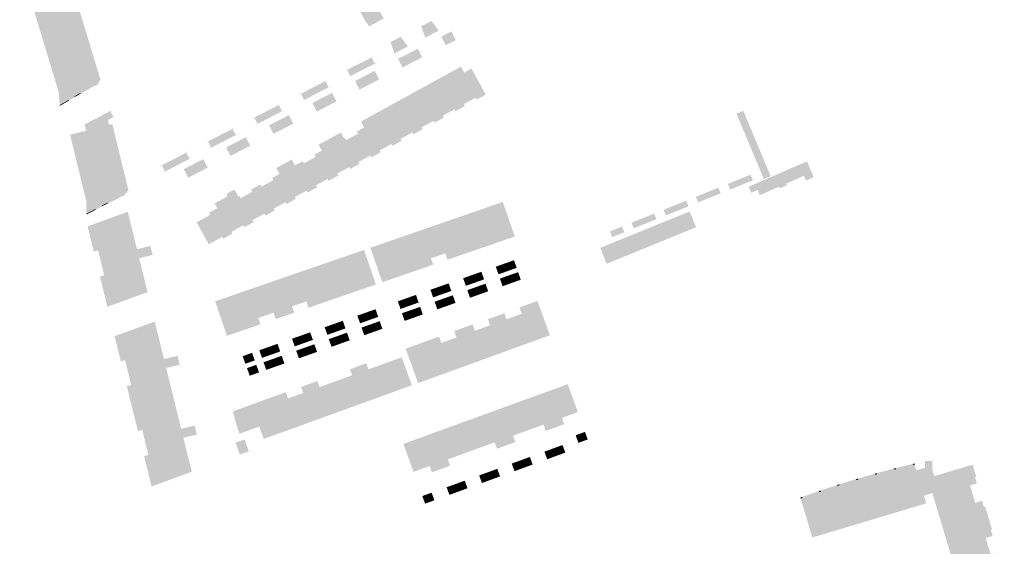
# Model space of a CAD drawing. Header units: inches. Extents: x 83304 to 84730, y 445871 to 447191.
# Tile 7 of 8: x 84393 to 84699, y 446357 to 446521. Entities that reach past the tile are written whole.
import ezdxf

# ---------------------------------------------------------------- set-up
doc = ezdxf.new("R2010")
doc.units = ezdxf.units.IN
doc.header["$MEASUREMENT"] = 0

msp = doc.modelspace()

# ---------------------------------------------------------------- hatches: boundary and pattern name
for points in [[(84410.78, 446524.8), (84412.45, 446519.27), (84412.77, 446518.22), (84414.46, 446512.63), (84414.77, 446511.6), (84416.46, 446505.99), (84416.77, 446504.98), (84417.67, 446502.01), (84417.69, 446501.94), (84416.19, 446501.49), (84413.2, 446500.58), (84412.81, 446500.46), (84412.77, 446500.65), (84411.26, 446500.19), (84411.31, 446500), (84411.61, 446498.95), (84413.5, 446499.51), (84416.49, 446500.43), (84416.7, 446500.48), (84416.72, 446500.39), (84416.73, 446500.31), (84416.74, 446500.26), (84416.52, 446500.19), (84415.51, 446499.88), (84414.14, 446498.97), (84414.1, 446499.11), (84414.01, 446499.44), (84411.47, 446498.67), (84411.41, 446498.86), (84411.09, 446499.93), (84407.09, 446498.72), (84404.69, 446498), (84392.54, 446538.1), (84392.53, 446538.14), (84397.39, 446539.65), (84396.87, 446541.47), (84398.49, 446542.42), (84398.46, 446542.47), (84400.3, 446543.57), (84400.33, 446543.51), (84402.17, 446544.62), (84402.14, 446544.67), (84404.9, 446546.32), (84405.02, 446546.11), (84404.78, 446545.97), (84405.63, 446544.48), (84405.71, 446544.53), (84405.83, 446544.33), (84403.99, 446543.28), (84404.51, 446541.81), (84405.54, 446542.12), (84406.46, 446539.08), (84406.78, 446538.03), (84408.46, 446532.47), (84408.77, 446531.43), (84410.46, 446525.86), (84410.78, 446524.8), (84410.78, 446524.8)], [(84501.16, 446529.8), (84506, 446520.97), (84501.41, 446518.45), (84500.71, 446519.72), (84500.57, 446519.65), (84496.37, 446527.3), (84497.07, 446527.68), (84497.43, 446527.03), (84501.16, 446529.8), (84501.16, 446529.8)], [(84519.23, 446519.32), (84520.96, 446520.21), (84521.01, 446520.11), (84523.11, 446517.17), (84521, 446516.08), (84519.23, 446519.32), (84519.23, 446519.32)], [(84519.23, 446519.32), (84521, 446516.08), (84518.93, 446515.02), (84517.75, 446518.43), (84517.7, 446518.53), (84519.23, 446519.32), (84519.23, 446519.32)], [(84527.08, 446516.92), (84528.46, 446514.25), (84525.34, 446512.65), (84523.97, 446515.32), (84527.08, 446516.92), (84527.08, 446516.92)], [(84509.62, 446514.37), (84511.4, 446511.14), (84509.35, 446510.08), (84508.17, 446513.5), (84508.12, 446513.6), (84509.62, 446514.37), (84509.62, 446514.37)], [(84511.42, 446515.18), (84513.53, 446512.23), (84511.4, 446511.14), (84509.62, 446514.37), (84511.37, 446515.28), (84511.42, 446515.18), (84511.42, 446515.18)], [(84516.63, 446511.55), (84518, 446508.88), (84514.93, 446507.3), (84513.56, 446509.97), (84516.63, 446511.55), (84516.63, 446511.55)], [(84498.35, 446506.86), (84502.82, 446509.12), (84502.86, 446509.03), (84502.28, 446508.74), (84503.18, 446506.97), (84503.76, 446507.26), (84503.8, 446507.17), (84499.4, 446504.94), (84498.35, 446506.86), (84498.35, 446506.86)], [(84513.56, 446509.97), (84514.93, 446507.3), (84511.87, 446505.72), (84510.49, 446508.39), (84513.56, 446509.97), (84513.56, 446509.97)], [(84499.4, 446504.94), (84495.02, 446502.72), (84494.97, 446502.81), (84495.55, 446503.1), (84494.65, 446504.88), (84494.07, 446504.58), (84494.03, 446504.67), (84498.35, 446506.86), (84499.4, 446504.94), (84499.4, 446504.94)], [(84503.2, 446504.64), (84504.57, 446501.97), (84501.51, 446500.4), (84500.14, 446503.07), (84503.2, 446504.64), (84503.2, 446504.64)], [(84533.35, 446505.36), (84537.76, 446497.33), (84537.8, 446497.26), (84534.99, 446495.72), (84534.67, 446496.29), (84531, 446494.28), (84531.31, 446493.7), (84530.99, 446493.52), (84525.54, 446503.47), (84530.06, 446505.95), (84531.07, 446504.11), (84533.35, 446505.36), (84533.35, 446505.36)], [(84416.49, 446500.43), (84413.5, 446499.51), (84411.61, 446498.95), (84411.31, 446500), (84411.26, 446500.19), (84412.77, 446500.65), (84412.81, 446500.46), (84413.2, 446500.58), (84416.19, 446501.49), (84417.69, 446501.94), (84416.74, 446500.26), (84416.73, 446500.31), (84416.72, 446500.39), (84416.7, 446500.48), (84416.49, 446500.43)], [(84483.93, 446499.46), (84488.37, 446501.77), (84488.41, 446501.68), (84487.84, 446501.38), (84488.76, 446499.61), (84489.33, 446499.91), (84489.38, 446499.83), (84484.98, 446497.54), (84483.93, 446499.46), (84483.93, 446499.46)], [(84500.14, 446503.07), (84501.51, 446500.4), (84498.46, 446498.83), (84497.08, 446501.49), (84500.14, 446503.07), (84500.14, 446503.07)], [(84525.54, 446503.47), (84530.99, 446493.52), (84528.42, 446492.11), (84528.1, 446492.69), (84524.42, 446490.67), (84524.74, 446490.09), (84524.42, 446489.91), (84518.96, 446499.87), (84525.54, 446503.47), (84525.54, 446503.47)], [(84411.43, 446497.78), (84409.58, 446496.69), (84409.7, 446496.49), (84407.89, 446495.42), (84407.78, 446495.61), (84405.69, 446494.38), (84405, 446493.97), (84404.69, 446498), (84407.09, 446498.72), (84411.09, 446499.93), (84411.41, 446498.86), (84411.47, 446498.67), (84414.01, 446499.44), (84414.1, 446499.11), (84414.14, 446498.97), (84411.56, 446497.59), (84411.43, 446497.78)], [(84484.98, 446497.54), (84480.62, 446495.27), (84480.58, 446495.36), (84481.16, 446495.66), (84480.24, 446497.42), (84479.66, 446497.12), (84479.61, 446497.21), (84483.93, 446499.46), (84484.98, 446497.54), (84484.98, 446497.54)], [(84518.96, 446499.87), (84524.42, 446489.91), (84521.85, 446488.5), (84521.53, 446489.08), (84517.85, 446487.06), (84518.16, 446486.48), (84517.84, 446486.3), (84512.39, 446496.26), (84518.96, 446499.87), (84518.96, 446499.87)], [(84407.89, 446495.42), (84405.12, 446493.77), (84405.09, 446493.83), (84405, 446493.97), (84405.69, 446494.38), (84407.78, 446495.61), (84407.89, 446495.42), (84407.89, 446495.42)], [(84411.56, 446497.59), (84409.7, 446496.49), (84409.58, 446496.69), (84411.43, 446497.78), (84411.56, 446497.59), (84411.56, 446497.59)], [(84486.84, 446496.22), (84488.22, 446493.56), (84485.15, 446491.98), (84483.78, 446494.65), (84486.84, 446496.22), (84486.84, 446496.22)], [(84489.91, 446497.8), (84491.28, 446495.13), (84488.22, 446493.56), (84486.84, 446496.22), (84489.91, 446497.8), (84489.91, 446497.8)], [(84512.39, 446496.26), (84517.84, 446486.3), (84515.26, 446484.89), (84514.95, 446485.47), (84511.28, 446483.46), (84511.59, 446482.88), (84511.27, 446482.7), (84505.82, 446492.65), (84512.39, 446496.26), (84512.39, 446496.26)], [(84423.78, 446478.31), (84424.04, 446477.24), (84425.43, 446471.59), (84425.69, 446470.52), (84426.43, 446467.5), (84426.45, 446467.44), (84424.91, 446467.06), (84421.89, 446466.31), (84421.5, 446466.23), (84421.45, 446466.44), (84419.92, 446466.07), (84419.97, 446465.85), (84420.22, 446464.76), (84422.14, 446465.24), (84423.03, 446465.45), (84423.84, 446465.64), (84425.17, 446465.96), (84425.19, 446465.88), (84425.22, 446465.76), (84424.09, 446465.5), (84424.12, 446465.39), (84422.68, 446464.66), (84422.58, 446465.13), (84420.07, 446464.51), (84420.02, 446464.71), (84419.77, 446465.79), (84415.69, 446464.8), (84413.33, 446464.23), (84413.26, 446464.21), (84408.23, 446484.77), (84413.24, 446485.98), (84412.76, 446487.94), (84414.39, 446488.78), (84414.36, 446488.83), (84416.27, 446489.81), (84416.3, 446489.77), (84418.19, 446490.77), (84418.16, 446490.82), (84421, 446492.29), (84421.12, 446492.09), (84420.88, 446491.96), (84421.66, 446490.47), (84421.71, 446490.49), (84421.83, 446490.29), (84419.98, 446489.31), (84420.35, 446487.81), (84421.39, 446488.07), (84421.4, 446488), (84422.13, 446485.02), (84422.4, 446483.93), (84423.78, 446478.31), (84423.78, 446478.31)], [(84469.4, 446492.01), (84473.87, 446494.32), (84473.92, 446494.23), (84473.34, 446493.93), (84474.25, 446492.16), (84474.83, 446492.46), (84474.87, 446492.37), (84470.46, 446490.09), (84469.4, 446492.01), (84469.4, 446492.01)], [(84505.82, 446492.65), (84511.27, 446482.7), (84508.7, 446481.29), (84508.38, 446481.86), (84504.71, 446479.85), (84505.02, 446479.27), (84504.69, 446479.09), (84500.24, 446487.21), (84499.94, 446487.04), (84498.93, 446488.87), (84505.82, 446492.65), (84505.82, 446492.65)], [(84618.08, 446492.22), (84620.26, 446487.01), (84618.15, 446486.12), (84615.96, 446491.31), (84618.08, 446492.22), (84618.08, 446492.22)], [(84470.46, 446490.09), (84466.08, 446487.84), (84466.04, 446487.92), (84466.61, 446488.22), (84465.7, 446489.99), (84465.12, 446489.69), (84465.08, 446489.78), (84469.4, 446492.01), (84470.46, 446490.09), (84470.46, 446490.09)], [(84473.35, 446489.28), (84474.72, 446486.62), (84471.65, 446485.04), (84470.28, 446487.71), (84473.35, 446489.28), (84473.35, 446489.28)], [(84476.42, 446490.86), (84477.79, 446488.2), (84474.72, 446486.62), (84473.35, 446489.28), (84476.42, 446490.86), (84476.42, 446490.86)], [(84454.99, 446484.6), (84459.43, 446486.88), (84459.48, 446486.79), (84458.9, 446486.5), (84459.81, 446484.73), (84460.39, 446485.03), (84460.44, 446484.94), (84456.05, 446482.68), (84454.99, 446484.6), (84454.99, 446484.6)], [(84499.94, 446487.04), (84500.24, 446487.21), (84504.69, 446479.09), (84502.1, 446477.67), (84501.79, 446478.25), (84498.12, 446476.23), (84498.44, 446475.66), (84498.12, 446475.48), (84493.65, 446483.59), (84493.96, 446483.76), (84494.33, 446483.08), (84498.01, 446485.1), (84497.64, 446485.78), (84499.94, 446487.04), (84499.94, 446487.04)], [(84620.26, 446487.01), (84622.36, 446482.03), (84620.24, 446481.14), (84618.15, 446486.12), (84620.26, 446487.01), (84620.26, 446487.01)], [(84456.05, 446482.68), (84451.65, 446480.42), (84451.6, 446480.51), (84452.18, 446480.8), (84451.27, 446482.57), (84450.7, 446482.28), (84450.65, 446482.37), (84454.99, 446484.6), (84456.05, 446482.68), (84456.05, 446482.68)], [(84463.01, 446483.97), (84464.39, 446481.3), (84461.32, 446479.73), (84459.95, 446482.39), (84461.31, 446483.09), (84463.01, 446483.97), (84463.01, 446483.97)], [(84493.65, 446483.59), (84498.12, 446475.48), (84495.54, 446474.07), (84495.23, 446474.65), (84491.54, 446472.62), (84491.86, 446472.05), (84491.49, 446471.84), (84487.05, 446479.96), (84486.72, 446479.78), (84485.71, 446481.63), (84492.64, 446485.44), (84493.65, 446483.59), (84493.65, 446483.59)], [(84459.95, 446482.39), (84461.32, 446479.73), (84458.26, 446478.15), (84456.89, 446480.82), (84459.95, 446482.39), (84459.95, 446482.39)], [(84486.72, 446479.78), (84487.05, 446479.96), (84491.49, 446471.84), (84488.85, 446470.39), (84488.53, 446470.97), (84484.85, 446468.95), (84485.23, 446468.33), (84484.89, 446468.15), (84480.41, 446476.32), (84480.74, 446476.5), (84481.11, 446475.83), (84484.79, 446477.85), (84484.43, 446478.52), (84486.72, 446479.78), (84486.72, 446479.78)], [(84622.36, 446482.03), (84624.45, 446477.05), (84622.33, 446476.16), (84620.24, 446481.14), (84622.36, 446482.03), (84622.36, 446482.03)], [(84446.05, 446477.53), (84437.26, 446473.01), (84437.21, 446473.09), (84437.79, 446473.39), (84436.87, 446475.16), (84436.3, 446474.86), (84436.25, 446474.95), (84445.05, 446479.48), (84445.1, 446479.39), (84444.51, 446479.09), (84445.43, 446477.33), (84446.01, 446477.62), (84446.05, 446477.53), (84446.05, 446477.53)], [(84449.77, 446477.16), (84451.15, 446474.49), (84448.08, 446472.92), (84446.71, 446475.58), (84449.77, 446477.16), (84449.77, 446477.16)], [(84480.41, 446476.32), (84484.89, 446468.15), (84482.27, 446466.78), (84481.96, 446467.36), (84478.28, 446465.35), (84478.6, 446464.77), (84478.28, 446464.59), (84473.84, 446472.71), (84473.54, 446472.55), (84472.53, 446474.39), (84477.35, 446477.03), (84478.36, 446475.19), (84480.41, 446476.32), (84480.41, 446476.32)], [(84624.45, 446477.05), (84626.63, 446471.85), (84624.51, 446470.97), (84622.33, 446476.16), (84624.45, 446477.05), (84624.45, 446477.05)], [(84446.71, 446475.58), (84448.08, 446472.92), (84445.02, 446471.34), (84443.65, 446474.01), (84446.71, 446475.58), (84446.71, 446475.58)], [(84640.05, 446471.54), (84637.56, 446470.43), (84637.47, 446470.64), (84637.57, 446470.68), (84637, 446471.96), (84631.49, 446469.54), (84631.71, 446469.03), (84629.44, 446468.05), (84629.21, 446468.56), (84623.27, 446465.92), (84622.55, 446467.57), (84620.56, 446466.67), (84619.85, 446468.31), (84619.76, 446468.51), (84634.01, 446474.76), (84634.87, 446475.13), (84637.95, 446476.45), (84640.05, 446471.54)], [(84473.54, 446472.55), (84473.84, 446472.71), (84478.28, 446464.59), (84475.67, 446463.16), (84475.38, 446463.74), (84471.71, 446461.74), (84472.03, 446461.16), (84471.71, 446460.98), (84467.22, 446469.08), (84467.57, 446469.27), (84467.93, 446468.59), (84471.62, 446470.61), (84471.25, 446471.29), (84473.54, 446472.55), (84473.54, 446472.55)], [(84616.8, 446470.86), (84617.54, 446469.11), (84614.02, 446467.7), (84613.29, 446469.45), (84616.8, 446470.86), (84616.8, 446470.86)], [(84616.8, 446470.86), (84620.35, 446472.3), (84621.09, 446470.54), (84617.54, 446469.11), (84616.8, 446470.86), (84616.8, 446470.86)], [(84460.67, 446465.48), (84465.13, 446457.38), (84462.55, 446455.96), (84462.23, 446456.54), (84458.55, 446454.52), (84458.87, 446453.94), (84458.56, 446453.77), (84454.11, 446461.88), (84454.13, 446461.89), (84453.32, 446463.36), (84457.33, 446465.57), (84456.94, 446466.29), (84459.46, 446467.67), (84460.67, 446465.48), (84460.67, 446465.48)], [(84467.22, 446469.08), (84471.71, 446460.98), (84469.15, 446459.56), (84468.81, 446460.15), (84465.13, 446458.13), (84465.45, 446457.55), (84465.13, 446457.38), (84460.67, 446465.48), (84460.99, 446465.66), (84461.36, 446464.98), (84465.04, 446467.01), (84464.67, 446467.68), (84467.22, 446469.08), (84467.22, 446469.08)], [(84606.78, 446466.83), (84610.33, 446468.26), (84611.06, 446466.5), (84607.52, 446465.08), (84606.78, 446466.83), (84606.78, 446466.83)], [(84422.68, 446464.66), (84420.09, 446463.37), (84419.95, 446463.61), (84418.03, 446462.61), (84418.14, 446462.41), (84416.27, 446461.42), (84416.19, 446461.64), (84414.28, 446460.65), (84413.33, 446460.15), (84413.26, 446464.21), (84413.33, 446464.23), (84415.69, 446464.8), (84419.77, 446465.79), (84420.02, 446464.71), (84420.07, 446464.51), (84422.58, 446465.13), (84422.68, 446464.66)], [(84423.84, 446465.64), (84423.03, 446465.45), (84422.14, 446465.24), (84420.22, 446464.76), (84419.97, 446465.85), (84419.92, 446466.07), (84421.45, 446466.44), (84421.5, 446466.23), (84421.89, 446466.31), (84424.91, 446467.06), (84426.41, 446467.43), (84425.17, 446465.96), (84423.84, 446465.64)], [(84606.78, 446466.83), (84607.52, 446465.08), (84604.01, 446463.66), (84603.27, 446465.41), (84606.78, 446466.83), (84606.78, 446466.83)], [(84414.28, 446460.65), (84416.19, 446461.64), (84416.27, 446461.42), (84414.35, 446460.41), (84413.45, 446459.94), (84413.33, 446460.15), (84414.28, 446460.65), (84414.28, 446460.65)], [(84418.03, 446462.61), (84419.95, 446463.61), (84420.09, 446463.37), (84418.14, 446462.41), (84418.03, 446462.61), (84418.03, 446462.61)], [(84454.11, 446461.88), (84458.56, 446453.77), (84455.97, 446452.35), (84455.66, 446452.93), (84451.45, 446450.62), (84447.68, 446457.47), (84451.89, 446459.78), (84451.52, 446460.46), (84452.99, 446461.26), (84454.11, 446461.88), (84454.11, 446461.88)], [(84537.82, 446461.97), (84541.53, 446451.2), (84536.42, 446449.44), (84532.71, 446460.21), (84537.82, 446461.97), (84537.82, 446461.97)], [(84543.17, 446463.68), (84546.86, 446453.04), (84541.53, 446451.2), (84537.82, 446461.97), (84540.8, 446463), (84543.13, 446463.8), (84543.17, 446463.68), (84543.17, 446463.68)], [(84596.76, 446462.79), (84597.5, 446461.04), (84593.98, 446459.62), (84593.24, 446461.37), (84596.76, 446462.79), (84596.76, 446462.79)], [(84596.76, 446462.79), (84600.29, 446464.21), (84601.03, 446462.46), (84597.5, 446461.04), (84596.76, 446462.79), (84596.76, 446462.79)], [(84429.78, 446446.28), (84430.08, 446445.04), (84432.33, 446435.92), (84432.36, 446435.79), (84432.39, 446435.7), (84431.54, 446435.39), (84419.95, 446431.19), (84419.86, 446431.16), (84418, 446438.72), (84417.53, 446440.63), (84418.88, 446440.96), (84418.5, 446442.5), (84417.35, 446447.18), (84416.97, 446448.72), (84415.62, 446448.39), (84415.15, 446450.3), (84413.69, 446456.22), (84413.78, 446456.24), (84426.21, 446460.74), (84426.24, 446460.66), (84426.27, 446460.55), (84428.78, 446450.32), (84429.09, 446449.07), (84433.28, 446450.11), (84433.97, 446447.32), (84429.78, 446446.28), (84429.78, 446446.28)], [(84527.61, 446458.44), (84531.32, 446447.68), (84525.88, 446445.81), (84525.2, 446447.78), (84525.53, 446447.9), (84522.5, 446456.68), (84527.61, 446458.44), (84527.61, 446458.44)], [(84532.71, 446460.21), (84536.42, 446449.44), (84531.32, 446447.68), (84527.61, 446458.44), (84532.71, 446460.21), (84532.71, 446460.21)], [(84601.36, 446460.84), (84603.38, 446455.93), (84575.5, 446444.55), (84573.54, 446449.52), (84601.36, 446460.84), (84601.36, 446460.84)], [(84586.75, 446458.75), (84587.48, 446457.01), (84583.96, 446455.59), (84583.23, 446457.33), (84586.75, 446458.75), (84586.75, 446458.75)], [(84586.75, 446458.75), (84590.29, 446460.18), (84591.02, 446458.42), (84587.48, 446457.01), (84586.75, 446458.75), (84586.75, 446458.75)], [(84522.5, 446456.68), (84525.53, 446447.9), (84525.2, 446447.78), (84520.75, 446446.25), (84520.42, 446446.14), (84517.4, 446454.92), (84520.4, 446455.95), (84522.5, 446456.68), (84522.5, 446456.68)], [(84576.51, 446454.62), (84580.27, 446456.14), (84581, 446454.39), (84577.25, 446452.87), (84576.51, 446454.62), (84576.51, 446454.62)], [(84512.3, 446453.15), (84516, 446442.4), (84510.89, 446440.64), (84507.19, 446451.39), (84512.3, 446453.15), (84512.3, 446453.15)], [(84517.4, 446454.92), (84520.42, 446446.14), (84520.75, 446446.25), (84521.43, 446444.27), (84516, 446442.4), (84512.3, 446453.15), (84517.4, 446454.92), (84517.4, 446454.92)], [(84507.19, 446451.39), (84510.89, 446440.64), (84505.56, 446438.8), (84501.85, 446449.54), (84507.19, 446451.39), (84507.19, 446451.39)], [(84494.52, 446447.02), (84498.23, 446436.26), (84493.12, 446434.5), (84489.42, 446445.26), (84494.52, 446447.02), (84494.52, 446447.02)], [(84499.86, 446448.86), (84503.57, 446438.1), (84498.23, 446436.26), (84494.52, 446447.02), (84497.52, 446448.05), (84499.86, 446448.86), (84499.86, 446448.86)], [(84484.31, 446443.5), (84488.02, 446432.74), (84482.57, 446430.86), (84481.9, 446432.83), (84482.24, 446432.94), (84479.21, 446441.74), (84484.31, 446443.5), (84484.31, 446443.5)], [(84489.42, 446445.26), (84493.12, 446434.5), (84488.02, 446432.74), (84484.31, 446443.5), (84489.42, 446445.26), (84489.42, 446445.26)], [(84543.79, 446444.65), (84544.61, 446442.27), (84541.79, 446441.27), (84540.92, 446443.64), (84543.79, 446444.65), (84543.79, 446444.65)], [(84543.79, 446444.65), (84546.62, 446445.65), (84547.46, 446443.28), (84544.61, 446442.27), (84543.79, 446444.65), (84543.79, 446444.65)], [(84474.1, 446439.97), (84477.14, 446431.18), (84477.43, 446431.29), (84478.11, 446429.32), (84472.37, 446427.34), (84471.69, 446429.3), (84472.03, 446429.42), (84468.99, 446438.22), (84474.1, 446439.97), (84474.1, 446439.97)], [(84479.21, 446441.74), (84482.24, 446432.94), (84481.9, 446432.83), (84477.43, 446431.29), (84477.14, 446431.18), (84474.1, 446439.97), (84477.1, 446441.01), (84479.21, 446441.74), (84479.21, 446441.74)], [(84533.6, 446441.05), (84534.42, 446438.67), (84531.61, 446437.68), (84530.77, 446440.05), (84533.6, 446441.05), (84533.6, 446441.05)], [(84536.45, 446442.06), (84537.29, 446439.68), (84534.42, 446438.67), (84533.6, 446441.05), (84536.45, 446442.06), (84536.45, 446442.06)], [(84545.05, 446440.93), (84545.9, 446438.57), (84543.07, 446437.57), (84542.23, 446439.93), (84545.05, 446440.93), (84545.05, 446440.93)], [(84547.91, 446441.94), (84548.74, 446439.58), (84545.9, 446438.57), (84545.05, 446440.93), (84547.91, 446441.94), (84547.91, 446441.94)], [(84468.99, 446438.22), (84472.03, 446429.42), (84471.69, 446429.3), (84466.93, 446427.66), (84463.89, 446436.46), (84468.99, 446438.22), (84468.99, 446438.22)], [(84523.41, 446437.45), (84524.23, 446435.07), (84521.41, 446434.07), (84520.57, 446436.45), (84523.41, 446437.45), (84523.41, 446437.45)], [(84523.41, 446437.45), (84526.25, 446438.45), (84527.08, 446436.08), (84524.23, 446435.07), (84523.41, 446437.45), (84523.41, 446437.45)], [(84534.87, 446437.32), (84535.73, 446434.97), (84532.9, 446433.96), (84532.06, 446436.33), (84534.87, 446437.32), (84534.87, 446437.32)], [(84537.73, 446438.34), (84538.57, 446435.97), (84535.73, 446434.97), (84534.87, 446437.32), (84537.73, 446438.34), (84537.73, 446438.34)], [(84458.79, 446434.69), (84462.51, 446423.94), (84459.38, 446422.86), (84457.15, 446422.09), (84453.44, 446432.85), (84456.48, 446433.89), (84458.79, 446434.69), (84458.79, 446434.69)], [(84463.89, 446436.46), (84466.93, 446427.66), (84466.91, 446427.66), (84467.59, 446425.69), (84462.51, 446423.94), (84458.79, 446434.69), (84461.58, 446435.66), (84463.89, 446436.46), (84463.89, 446436.46)], [(84513.23, 446433.85), (84514.05, 446431.47), (84511.24, 446430.47), (84510.4, 446432.85), (84513.23, 446433.85), (84513.23, 446433.85)], [(84513.23, 446433.85), (84516.06, 446434.85), (84516.9, 446432.48), (84514.05, 446431.47), (84513.23, 446433.85), (84513.23, 446433.85)], [(84527.55, 446434.73), (84528.38, 446432.36), (84525.53, 446431.35), (84524.68, 446433.72), (84527.55, 446434.73), (84527.55, 446434.73)], [(84517.36, 446431.12), (84518.2, 446428.76), (84515.35, 446427.75), (84514.49, 446430.11), (84517.36, 446431.12), (84517.36, 446431.12)], [(84524.68, 446433.72), (84525.53, 446431.35), (84522.72, 446430.36), (84521.88, 446432.72), (84524.68, 446433.72), (84524.68, 446433.72)], [(84553.92, 446432.98), (84557.8, 446422.28), (84552.52, 446420.36), (84549.35, 446429.09), (84549.02, 446428.97), (84548.3, 446430.95), (84553.92, 446432.98), (84553.92, 446432.98)], [(84500.6, 446429.38), (84501.43, 446426.99), (84498.63, 446426), (84497.79, 446428.38), (84500.6, 446429.38), (84500.6, 446429.38)], [(84500.6, 446429.38), (84503.45, 446430.38), (84504.29, 446428.01), (84501.43, 446426.99), (84500.6, 446429.38), (84500.6, 446429.38)], [(84514.49, 446430.11), (84515.35, 446427.75), (84512.53, 446426.76), (84511.69, 446429.13), (84514.49, 446430.11), (84514.49, 446430.11)], [(84544.27, 446427.25), (84547.44, 446418.52), (84542.37, 446416.67), (84539.19, 446425.41), (84539.15, 446425.39), (84538.52, 446427.28), (84543.6, 446429.12), (84544.27, 446427.25), (84544.27, 446427.25)], [(84549.02, 446428.97), (84549.35, 446429.09), (84552.52, 446420.36), (84547.44, 446418.52), (84544.27, 446427.25), (84549.02, 446428.97), (84549.02, 446428.97)], [(84442.39, 446413.08), (84438.19, 446412.08), (84438.5, 446410.82), (84440.53, 446402.57), (84427.66, 446399.42), (84426.41, 446404.5), (84425.94, 446406.42), (84427.28, 446406.75), (84426.91, 446408.28), (84425.76, 446412.96), (84425.38, 446414.49), (84424.04, 446414.16), (84423.57, 446416.08), (84422.11, 446422.01), (84422.2, 446422.03), (84434.63, 446426.53), (84434.67, 446426.44), (84434.69, 446426.33), (84437.15, 446416.31), (84437.2, 446416.09), (84437.5, 446414.87), (84441.72, 446415.88), (84442.39, 446413.08), (84442.39, 446413.08)], [(84490.42, 446425.78), (84491.24, 446423.4), (84488.43, 446422.41), (84487.59, 446424.78), (84490.42, 446425.78), (84490.42, 446425.78)], [(84490.42, 446425.78), (84493.26, 446426.78), (84494.09, 446424.41), (84491.24, 446423.4), (84490.42, 446425.78), (84490.42, 446425.78)], [(84501.9, 446425.66), (84502.76, 446423.29), (84499.93, 446422.29), (84499.09, 446424.66), (84501.9, 446425.66), (84501.9, 446425.66)], [(84504.76, 446426.67), (84505.59, 446424.29), (84502.76, 446423.29), (84501.9, 446425.66), (84504.76, 446426.67), (84504.76, 446426.67)], [(84534.45, 446423.69), (84534.12, 446423.57), (84537.29, 446414.83), (84534.49, 446413.81), (84532.19, 446412.98), (84529.02, 446421.72), (84528.71, 446421.6), (84527.99, 446423.58), (84533.73, 446425.66), (84534.45, 446423.69), (84534.45, 446423.69)], [(84539.19, 446425.41), (84542.37, 446416.67), (84537.29, 446414.83), (84534.12, 446423.57), (84534.45, 446423.69), (84539.15, 446425.39), (84539.19, 446425.41), (84539.19, 446425.41)], [(84480.25, 446422.19), (84481.07, 446419.81), (84478.26, 446418.82), (84477.43, 446421.2), (84480.25, 446422.19), (84480.25, 446422.19)], [(84483.08, 446423.19), (84483.92, 446420.82), (84481.07, 446419.81), (84480.25, 446422.19), (84483.08, 446423.19), (84483.08, 446423.19)], [(84491.71, 446422.06), (84492.57, 446419.69), (84489.74, 446418.68), (84488.89, 446421.06), (84491.71, 446422.06), (84491.71, 446422.06)], [(84494.56, 446423.07), (84495.4, 446420.69), (84492.57, 446419.69), (84491.71, 446422.06), (84494.56, 446423.07), (84494.56, 446423.07)], [(84523.97, 446419.89), (84527.11, 446411.14), (84522.04, 446409.3), (84518.15, 446420.01), (84523.25, 446421.86), (84523.97, 446419.89), (84523.97, 446419.89)], [(84528.71, 446421.6), (84529.02, 446421.72), (84532.19, 446412.98), (84527.11, 446411.14), (84523.97, 446419.89), (84528.71, 446421.6), (84528.71, 446421.6)], [(84470.06, 446418.6), (84470.89, 446416.22), (84468.07, 446415.22), (84467.23, 446417.6), (84470.06, 446418.6), (84470.06, 446418.6)], [(84470.06, 446418.6), (84472.9, 446419.6), (84473.74, 446417.23), (84470.89, 446416.22), (84470.06, 446418.6), (84470.06, 446418.6)], [(84481.55, 446418.46), (84482.4, 446416.09), (84479.56, 446415.09), (84478.72, 446417.46), (84481.55, 446418.46), (84481.55, 446418.46)], [(84484.39, 446419.47), (84485.23, 446417.09), (84482.4, 446416.09), (84481.55, 446418.46), (84484.39, 446419.47), (84484.39, 446419.47)], [(84518.15, 446420.01), (84522.04, 446409.3), (84516.81, 446407.41), (84516.74, 446407.38), (84512.86, 446418.09), (84518.15, 446420.01), (84518.15, 446420.01)], [(84462.03, 446415.75), (84464.97, 446416.8), (84465.81, 446414.43), (84462.89, 446413.4), (84462.03, 446415.75), (84462.03, 446415.75)], [(84474.21, 446415.87), (84475.05, 446413.49), (84472.22, 446412.49), (84471.37, 446414.86), (84474.21, 446415.87), (84474.21, 446415.87)], [(84511.62, 446415.41), (84514.78, 446406.69), (84514.72, 446406.67), (84509.46, 446404.76), (84506.31, 446413.48), (84511.62, 446415.41), (84511.62, 446415.41)], [(84466.29, 446413.07), (84467.14, 446410.69), (84464.22, 446409.67), (84463.38, 446412.03), (84466.29, 446413.07), (84466.29, 446413.07)], [(84471.37, 446414.86), (84472.22, 446412.49), (84469.37, 446411.48), (84468.53, 446413.86), (84471.37, 446414.86), (84471.37, 446414.86)], [(84501.23, 446411.65), (84504.39, 446402.92), (84499.3, 446401.08), (84496.15, 446409.81), (84495.47, 446411.69), (84500.55, 446413.53), (84501.23, 446411.65), (84501.23, 446411.65)], [(84506.31, 446413.48), (84509.46, 446404.76), (84506.28, 446403.61), (84504.39, 446402.92), (84501.23, 446411.65), (84506.31, 446413.48), (84506.31, 446413.48)], [(84496.15, 446409.81), (84499.3, 446401.08), (84494.23, 446399.24), (84491.07, 446407.97), (84496.15, 446409.81), (84496.15, 446409.81)], [(84486, 446406.13), (84489.15, 446397.41), (84484.07, 446395.57), (84480.92, 446404.29), (84480.24, 446406.17), (84485.32, 446408.01), (84486, 446406.13), (84486, 446406.13)], [(84491.07, 446407.97), (84494.23, 446399.24), (84489.15, 446397.41), (84486, 446406.13), (84491.07, 446407.97), (84491.07, 446407.97)], [(84563.37, 446407.03), (84566.53, 446398.33), (84561.54, 446396.52), (84561.24, 446396.41), (84558.09, 446405.11), (84563.37, 446407.03), (84563.37, 446407.03)], [(84476.18, 446402.58), (84475.84, 446402.45), (84478.99, 446393.72), (84473.91, 446391.89), (84470.75, 446400.61), (84470.42, 446400.49), (84469.71, 446402.47), (84475.47, 446404.55), (84476.18, 446402.58), (84476.18, 446402.58)], [(84480.92, 446404.29), (84484.07, 446395.57), (84478.99, 446393.72), (84475.84, 446402.45), (84476.18, 446402.58), (84480.92, 446404.29), (84480.92, 446404.29)], [(84553.01, 446403.27), (84556.16, 446394.56), (84555.82, 446394.44), (84551.08, 446392.72), (84547.93, 446401.43), (84553.01, 446403.27), (84553.01, 446403.27)], [(84558.09, 446405.11), (84561.24, 446396.41), (84561.54, 446396.52), (84562.26, 446394.54), (84556.54, 446392.46), (84555.82, 446394.44), (84556.16, 446394.56), (84553.01, 446403.27), (84558.09, 446405.11), (84558.09, 446405.11)], [(84443.55, 446390.33), (84443.85, 446389.09), (84446.11, 446379.94), (84446.14, 446379.82), (84446.17, 446379.74), (84433.72, 446375.21), (84433.64, 446375.19), (84431.77, 446382.77), (84431.3, 446384.67), (84432.64, 446385), (84432.26, 446386.53), (84431.11, 446391.23), (84430.73, 446392.75), (84429.39, 446392.42), (84428.92, 446394.33), (84427.66, 446399.42), (84440.53, 446402.57), (84442.56, 446394.33), (84442.86, 446393.13), (84447.07, 446394.14), (84447.74, 446391.34), (84443.55, 446390.33), (84443.55, 446390.33)], [(84469.71, 446402.47), (84470.42, 446400.49), (84470.75, 446400.61), (84473.91, 446391.89), (84468.62, 446389.97), (84467.22, 446393.84), (84461.03, 446391.59), (84460.21, 446393.88), (84458.99, 446398.59), (84469.71, 446402.47), (84469.71, 446402.47)], [(84547.93, 446401.43), (84551.08, 446392.72), (84546.32, 446390.99), (84546, 446390.88), (84542.85, 446399.59), (84547.93, 446401.43), (84547.93, 446401.43)], [(84537.77, 446397.74), (84540.92, 446389.03), (84540.59, 446388.91), (84535.84, 446387.19), (84532.69, 446395.9), (84537.77, 446397.74), (84537.77, 446397.74)], [(84542.85, 446399.59), (84546, 446390.88), (84546.32, 446390.99), (84547.04, 446389.01), (84541.3, 446386.93), (84540.59, 446388.91), (84540.92, 446389.03), (84537.77, 446397.74), (84542.85, 446399.59), (84542.85, 446399.59)], [(84527.61, 446394.05), (84530.76, 446385.34), (84526, 446383.61), (84525.68, 446383.5), (84522.54, 446392.21), (84527.61, 446394.05), (84527.61, 446394.05)], [(84532.69, 446395.9), (84535.84, 446387.19), (84530.76, 446385.34), (84527.61, 446394.05), (84532.69, 446395.9), (84532.69, 446395.9)], [(84522.54, 446392.21), (84525.68, 446383.5), (84526, 446383.61), (84526.71, 446381.64), (84521.01, 446379.56), (84520.29, 446381.54), (84520.61, 446381.66), (84517.46, 446390.37), (84522.54, 446392.21), (84522.54, 446392.21)], [(84568.75, 446392.17), (84569.61, 446389.81), (84566.7, 446388.75), (84565.84, 446391.11), (84568.75, 446392.17), (84568.75, 446392.17)], [(84462.64, 446389.82), (84463.82, 446386.41), (84463.93, 446386.07), (84461.13, 446385.1), (84461.1, 446385.18), (84461.04, 446385.37), (84459.85, 446388.85), (84460.03, 446388.91), (84462.64, 446389.82), (84462.64, 446389.82)], [(84517.46, 446390.37), (84520.61, 446381.66), (84520.29, 446381.54), (84515.31, 446379.73), (84512.15, 446388.44), (84517.46, 446390.37), (84517.46, 446390.37)], [(84558.89, 446387.03), (84561.75, 446388.07), (84562.61, 446385.71), (84559.74, 446384.66), (84558.89, 446387.03), (84558.89, 446387.03)], [(84558.89, 446387.03), (84559.74, 446384.66), (84558.24, 446384.11), (84557.59, 446383.87), (84556.96, 446383.64), (84556.1, 446386.01), (84558.89, 446387.03), (84558.89, 446387.03)], [(84548.74, 446383.32), (84549.59, 446380.95), (84546.78, 446379.93), (84545.91, 446382.29), (84548.74, 446383.32), (84548.74, 446383.32)], [(84548.74, 446383.32), (84551.57, 446384.36), (84552.43, 446381.99), (84549.59, 446380.95), (84548.74, 446383.32), (84548.74, 446383.32)], [(84650.55, 446375.34), (84650.86, 446374.29), (84645.89, 446372.8), (84645.57, 446373.86), (84638.85, 446371.84), (84639.16, 446370.79), (84636.78, 446370.07), (84636.7, 446370.33), (84636.38, 446370.23), (84636.03, 446371.39), (84636.56, 446371.58), (84636.45, 446371.88), (84637.25, 446372.16), (84641.61, 446373.7), (84641.72, 446373.39), (84642.33, 446373.61), (84642.22, 446373.91), (84643.72, 446374.41), (84647.38, 446375.63), (84647.48, 446375.32), (84648.1, 446375.53), (84648, 446375.83), (84653.24, 446377.43), (84653.34, 446377.13), (84653.95, 446377.32), (84653.85, 446377.63), (84655.6, 446378.13), (84659.11, 446379.15), (84659.19, 446378.84), (84659.81, 446379.02), (84659.73, 446379.32), (84661.14, 446379.7), (84665, 446380.72), (84665.09, 446380.41), (84665.71, 446380.57), (84665.63, 446380.88), (84667.7, 446381.39), (84670.92, 446382.18), (84671, 446381.87), (84671.46, 446381.99), (84671.81, 446380.83), (84671.48, 446380.74), (84671.56, 446380.48), (84669.27, 446379.79), (84668.95, 446380.85), (84662.24, 446378.84), (84662.55, 446377.79), (84657.59, 446376.3), (84657.27, 446377.36), (84650.55, 446375.34)], [(84677.64, 446378.4), (84679.08, 446373.73), (84677.03, 446373.1), (84674.43, 446372.29), (84675.15, 446369.91), (84639.62, 446359.26), (84638.49, 446363.02), (84638.2, 446363.99), (84638.17, 446364.09), (84636.45, 446369.83), (84636.34, 446370.22), (84636.38, 446370.23), (84636.7, 446370.33), (84636.78, 446370.07), (84639.16, 446370.79), (84638.85, 446371.84), (84645.57, 446373.86), (84645.89, 446372.8), (84650.86, 446374.29), (84650.55, 446375.34), (84657.27, 446377.36), (84657.59, 446376.3), (84662.55, 446377.79), (84662.24, 446378.84), (84668.95, 446380.85), (84669.27, 446379.79), (84671.56, 446380.48), (84671.48, 446380.74), (84671.81, 446380.83), (84671.85, 446380.85), (84672.05, 446380.18), (84674.75, 446381.03), (84674.72, 446383.06), (84677, 446383.1), (84677.08, 446380.67), (84676.94, 446380.66), (84677.64, 446378.4), (84677.64, 446378.4)], [(84671.55, 446382.34), (84671.63, 446382.03), (84671.46, 446381.99), (84671, 446381.87), (84670.92, 446382.18), (84671.55, 446382.34), (84671.55, 446382.34)], [(84688.79, 446375.46), (84690.39, 446370.07), (84692.52, 446370.71), (84693.09, 446368.84), (84693.48, 446368.95), (84694.53, 446365.45), (84680.58, 446361.27), (84677.03, 446373.1), (84679.08, 446373.73), (84677.64, 446378.4), (84688.35, 446381.59), (84689.58, 446381.96), (84690.74, 446378.11), (84690.35, 446377.99), (84690.92, 446376.11), (84688.79, 446375.46), (84688.79, 446375.46)], [(84538.57, 446379.63), (84539.43, 446377.26), (84536.62, 446376.24), (84535.76, 446378.6), (84538.57, 446379.63), (84538.57, 446379.63)], [(84538.57, 446379.63), (84541.41, 446380.66), (84542.27, 446378.29), (84539.43, 446377.26), (84538.57, 446379.63), (84538.57, 446379.63)], [(84659.73, 446379.32), (84659.81, 446379.02), (84659.19, 446378.84), (84659.11, 446379.15), (84659.73, 446379.32), (84659.73, 446379.32)], [(84665.63, 446380.88), (84665.71, 446380.57), (84665.09, 446380.41), (84665, 446380.72), (84665.63, 446380.88), (84665.63, 446380.88)], [(84528.42, 446375.94), (84529.27, 446373.57), (84526.47, 446372.55), (84525.61, 446374.92), (84528.42, 446375.94), (84528.42, 446375.94)], [(84528.42, 446375.94), (84531.27, 446376.97), (84532.13, 446374.61), (84529.27, 446373.57), (84528.42, 446375.94), (84528.42, 446375.94)], [(84648, 446375.83), (84648.1, 446375.53), (84647.48, 446375.32), (84647.38, 446375.63), (84648, 446375.83), (84648, 446375.83)], [(84653.85, 446377.63), (84653.95, 446377.32), (84653.34, 446377.13), (84653.24, 446377.43), (84653.85, 446377.63), (84653.85, 446377.63)], [(84518.04, 446372.18), (84520.95, 446373.23), (84521.81, 446370.86), (84518.9, 446369.81), (84518.04, 446372.18), (84518.04, 446372.18)], [(84642.22, 446373.91), (84642.33, 446373.61), (84641.72, 446373.39), (84641.61, 446373.7), (84642.22, 446373.91), (84642.22, 446373.91)], [(84636.45, 446371.88), (84636.56, 446371.58), (84636.03, 446371.39), (84635.95, 446371.36), (84635.92, 446371.47), (84635.85, 446371.67), (84636.45, 446371.88), (84636.45, 446371.88)], [(84694.53, 446365.45), (84695.65, 446361.73), (84695.26, 446361.62), (84695.82, 446359.74), (84693.68, 446359.1), (84695.28, 446353.7), (84697.42, 446354.34), (84697.98, 446352.46), (84698.38, 446352.58), (84699.46, 446348.96), (84685.52, 446344.78), (84680.58, 446361.27), (84694.53, 446365.45), (84694.53, 446365.45)]]:
    msp.add_hatch(color=256).paths.add_polyline_path(points, flags=0)

doc.saveas('drawing.dxf')
